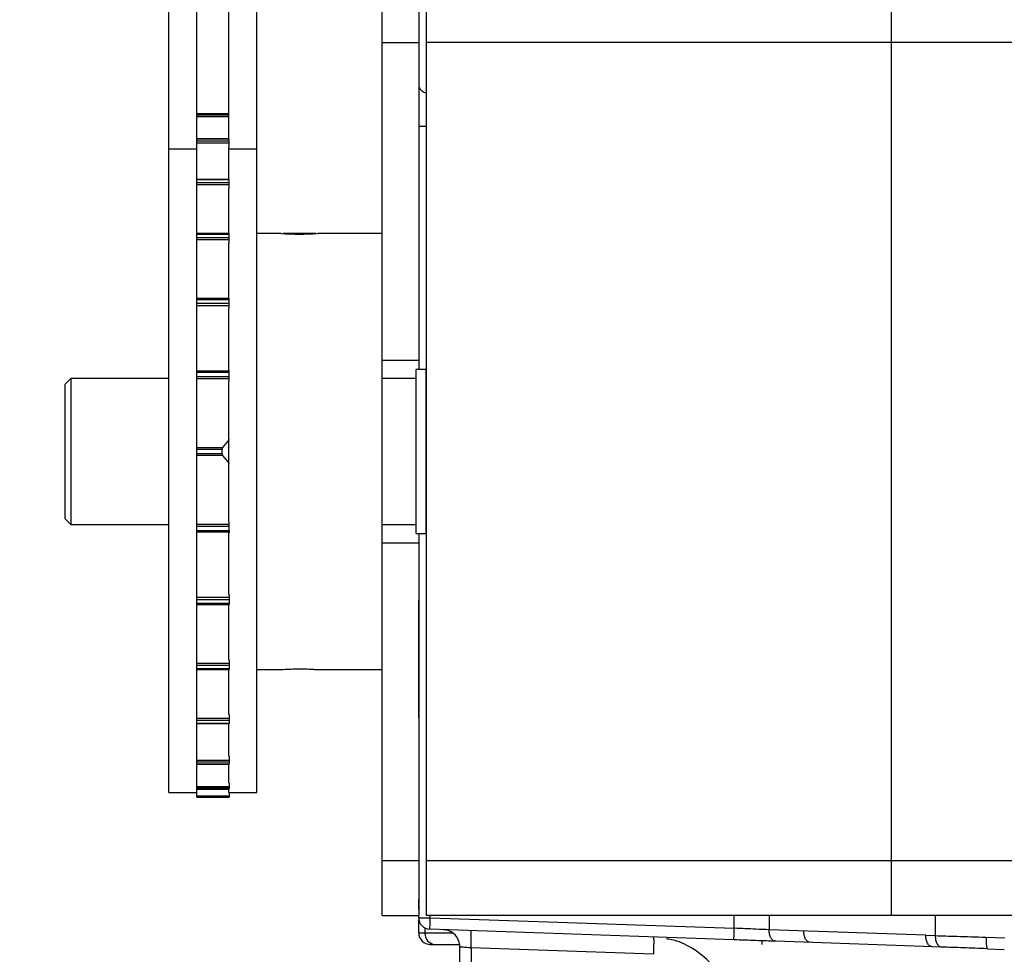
# Model space of a CAD drawing. Header units: inches. Extents: x 144.9 to 238.4, y 214.8 to 247.7.
# Tile 91 of 256: x 152.498 to 152.708, y 244.374 to 244.574. Entities that reach past the tile are written whole.
import ezdxf

# ---------------------------------------------------------------- set-up
doc = ezdxf.new("R2010")
doc.units = ezdxf.units.IN
doc.header["$LTSCALE"] = 0.25
doc.header["$MEASUREMENT"] = 0
doc.layers.add('ANNOTATIONS', color=1, linetype='Continuous')
doc.layers.add('MOTOR LH', color=7, linetype='Continuous')
doc.styles.add('ARIAL', font='arial.ttf', dxfattribs={"height": 0.09375})
doc.dimstyles.new('STANDARD$0', dxfattribs={"dimtxt": 0.09375, "dimasz": 0.09375, "dimexe": 0.03125, "dimexo": 0.046875, "dimgap": 0.09, "dimtad": 0, "dimtih": 1, "dimtoh": 1, "dimdec": 4, "dimzin": 0, "dimdsep": 46, "dimtxsty": 'ARIAL', "dimcen": 0.09, "dimadec": 0, "dimazin": 0, "dimtfac": 1, "dimtdec": 4, "dimtofl": 0, "dimtmove": 0, "dimatfit": 1, "dimfxl": 1, "dimtolj": 1, "dimtzin": 0, "dimarcsym": 0})

# ---------------------------------------------------------------- blocks, each defined once
blk = doc.blocks.new('*D64')
at = {"layer": 'ANNOTATIONS', "color": 0, "lineweight": -2, "transparency": 16777216}
for p, q in [((152.282684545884, 244.7210665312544), (152.282684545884, 245.6873671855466)), ((153.423309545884, 243.5376739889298), (153.423309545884, 245.6873671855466)), ((152.376434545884, 245.6561171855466), (152.5678870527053, 245.6561171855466)), ((153.329559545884, 245.6561171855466), (153.1381070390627, 245.6561171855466))]:
    blk.add_line(p, q, dxfattribs=at)
at = {"layer": 'ANNOTATIONS', "color": 0, "transparency": 16777216}
for points in [[(152.376434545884, 245.6717421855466), (152.376434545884, 245.6404921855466), (152.282684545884, 245.6561171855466)], [(153.329559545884, 245.6717421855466), (153.329559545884, 245.6404921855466), (153.423309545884, 245.6561171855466)]]:
    blk.add_solid(points, dxfattribs=at)
at = {"layer": 'defpoints', "color": 0, "transparency": 16777216}
for p in [(152.282684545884, 245.6561171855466), (152.282684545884, 244.6741915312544), (153.423309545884, 243.4907989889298)]:
    blk.add_point(p, dxfattribs=at)
at = {"layer": 'ANNOTATIONS', "color": 0, "transparency": 16777216, "insert": (152.852997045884, 245.6561171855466), "char_height": 0.09375, "attachment_point": 5, "style": 'ARIAL'}
blk.add_mtext('\\A1;18 5/8"', dxfattribs=at)
blk = doc.blocks.new('*D66')
at = {"layer": 'ANNOTATIONS', "color": 0, "lineweight": -2, "transparency": 16777216}
for p, q in [((151.9943491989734, 244.7850832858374), (151.9943491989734, 246.0537298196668)), ((153.423309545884, 243.5376739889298), (153.423309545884, 246.0537298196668)), ((152.0880991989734, 246.0224798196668), (152.5044876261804, 246.0224798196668)), ((153.329559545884, 246.0224798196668), (152.913171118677, 246.0224798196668))]:
    blk.add_line(p, q, dxfattribs=at)
at = {"layer": 'ANNOTATIONS', "color": 0, "transparency": 16777216}
for points in [[(152.0880991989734, 246.0381048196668), (152.0880991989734, 246.0068548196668), (151.9943491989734, 246.0224798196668)], [(153.329559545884, 246.0381048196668), (153.329559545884, 246.0068548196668), (153.423309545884, 246.0224798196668)]]:
    blk.add_solid(points, dxfattribs=at)
at = {"layer": 'defpoints', "color": 0, "transparency": 16777216}
for p in [(153.423309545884, 246.0224798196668), (151.9943491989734, 244.7382082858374), (153.423309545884, 243.4907989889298)]:
    blk.add_point(p, dxfattribs=at)
at = {"layer": 'ANNOTATIONS', "color": 0, "transparency": 16777216, "insert": (152.7088293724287, 246.0224798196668), "char_height": 0.09375, "attachment_point": 5, "style": 'ARIAL'}
blk.add_mtext('\\A1;24""', dxfattribs=at)

msp = doc.modelspace()

# ---------------------------------------------------------------- linework, layer by layer
at = {"layer": 'MOTOR LH'}
for p, q in [((152.5830967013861, 244.9694671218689), (152.5830967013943, 244.4992384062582)), ((152.5752842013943, 244.3826446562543), (152.5752842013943, 244.9657384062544)), ((152.5297551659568, 244.4088946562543), (152.5297551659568, 244.8118377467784)), ((152.5356926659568, 244.4078894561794), (152.5356926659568, 244.8118377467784)), ((152.5425676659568, 244.548444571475), (152.5425676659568, 244.8118377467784)), ((152.5485051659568, 244.4088946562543), (152.5485051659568, 244.8118377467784)), ((152.5847551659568, 244.3826446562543), (152.5847551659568, 244.5807696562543)), ((152.6840051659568, 244.3826446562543), (152.6840051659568, 244.5807696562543)), ((152.5752842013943, 244.5690509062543), (152.5830967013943, 244.5690509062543)), ((152.7315051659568, 244.5690509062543), (152.5847551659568, 244.5690509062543)), ((152.5425676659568, 244.5537793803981), (152.5356926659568, 244.5537793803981)), ((152.5425676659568, 244.5537676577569), (152.5356926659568, 244.5537676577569)), ((152.5356926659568, 244.5535805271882), (152.5425676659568, 244.5535805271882)), ((152.5425676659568, 244.5531967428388), (152.5356926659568, 244.5531967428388)), ((152.5830967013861, 244.551155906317), (152.5847551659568, 244.551155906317)), ((152.5425824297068, 244.548444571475), (152.5356926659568, 244.548444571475)), ((152.5425824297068, 244.5483970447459), (152.5356926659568, 244.5483970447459)), ((152.5356926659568, 244.5480321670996), (152.5425824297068, 244.5480321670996)), ((152.5425824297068, 244.54757554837), (152.5356926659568, 244.54757554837)), ((152.5425824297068, 244.5467911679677), (152.5425824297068, 244.548444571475)), ((152.5297551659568, 244.5463444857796), (152.5356926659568, 244.5463444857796)), ((152.5425676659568, 244.5398682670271), (152.5425676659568, 244.5467911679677)), ((152.5425676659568, 244.5463444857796), (152.5485051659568, 244.5463444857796)), ((152.5425824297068, 244.539787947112), (152.5356926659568, 244.539787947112)), ((152.5425824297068, 244.539682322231), (152.5356926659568, 244.539682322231)), ((152.5356926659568, 244.5391579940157), (152.5425824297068, 244.5391579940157)), ((152.5425824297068, 244.5378849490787), (152.5425824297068, 244.539787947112)), ((152.5425824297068, 244.5386514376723), (152.5356926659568, 244.5386514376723)), ((152.5425676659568, 244.5282435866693), (152.5425676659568, 244.5378849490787)), ((152.5425824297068, 244.5282435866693), (152.5356926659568, 244.5282435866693)), ((152.5425824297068, 244.5280604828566), (152.5356926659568, 244.5280604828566)), ((152.5356926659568, 244.527402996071), (152.5425824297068, 244.527402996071)), ((152.5425824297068, 244.5268719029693), (152.5356926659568, 244.5268719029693)), ((152.5425824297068, 244.5261688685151), (152.5425824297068, 244.5282435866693)), ((152.5536904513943, 244.5282745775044), (152.5485051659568, 244.5282745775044)), ((152.5610967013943, 244.5282745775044), (152.554106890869, 244.5282745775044)), ((152.5752842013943, 244.5282745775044), (152.5614545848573, 244.5282745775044)), ((152.5425676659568, 244.5143903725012), (152.5425676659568, 244.5261688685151)), ((152.5425824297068, 244.5143903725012), (152.5356926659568, 244.5143903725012)), ((152.5425824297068, 244.5141142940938), (152.5356926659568, 244.5141142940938)), ((152.5425824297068, 244.5122232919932), (152.5425824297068, 244.5143903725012)), ((152.5356926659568, 244.5133566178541), (152.5425824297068, 244.5133566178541)), ((152.5425824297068, 244.5128276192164), (152.5356926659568, 244.5128276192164)), ((152.5425676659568, 244.4990670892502), (152.5425676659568, 244.5122232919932)), ((152.5752842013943, 244.5012384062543), (152.5830967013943, 244.5012384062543)), ((152.5356926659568, 244.4989136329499), (152.5425824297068, 244.4989136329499)), ((152.5425824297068, 244.4967475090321), (152.5425824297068, 244.4990670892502)), ((152.5846614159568, 244.4992384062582), (152.5825676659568, 244.4992384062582)), ((152.5825676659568, 244.4641759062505), (152.5825676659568, 244.4992384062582)), ((152.5846614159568, 244.4641759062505), (152.5846614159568, 244.4992384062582)), ((152.5088176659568, 244.4973227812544), (152.5075676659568, 244.4960727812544)), ((152.5297551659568, 244.4973227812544), (152.5088176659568, 244.4973227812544)), ((152.5088176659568, 244.4973227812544), (152.5088176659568, 244.4660915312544)), ((152.5425824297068, 244.4985430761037), (152.5356926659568, 244.4985430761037)), ((152.5356926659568, 244.4977232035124), (152.5425824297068, 244.4977232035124)), ((152.5425824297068, 244.4972228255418), (152.5356926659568, 244.4972228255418)), ((152.5425676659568, 244.4666668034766), (152.5425676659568, 244.4967475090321)), ((152.5825676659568, 244.4973227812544), (152.5752842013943, 244.4973227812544)), ((152.5075676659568, 244.4673415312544), (152.5075676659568, 244.4960727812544)), ((152.5847551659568, 244.4963321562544), (152.5846614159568, 244.4963321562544)), ((152.5425824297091, 244.4842695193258), (152.5412139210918, 244.4825743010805)), ((152.5356926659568, 244.4825743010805), (152.5412139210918, 244.4825743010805)), ((152.5411091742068, 244.4821276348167), (152.5356926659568, 244.4821276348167)), ((152.5411091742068, 244.481286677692), (152.5411091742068, 244.4821276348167)), ((152.5356926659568, 244.481286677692), (152.5411091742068, 244.481286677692)), ((152.5412139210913, 244.4808400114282), (152.5356926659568, 244.4808400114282)), ((152.5412139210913, 244.4808400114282), (152.5425824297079, 244.4791447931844)), ((152.5075676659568, 244.4673415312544), (152.5088176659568, 244.4660915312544)), ((152.5088176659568, 244.4660915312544), (152.5297551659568, 244.4660915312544)), ((152.5356926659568, 244.4661914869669), (152.5425824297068, 244.4661914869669)), ((152.5425824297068, 244.4656911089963), (152.5356926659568, 244.4656911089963)), ((152.5425824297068, 244.4648712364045), (152.5425824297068, 244.4666668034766)), ((152.5752842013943, 244.4660915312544), (152.5825676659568, 244.4660915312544)), ((152.5846614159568, 244.4670821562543), (152.5847551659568, 244.4670821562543)), ((152.5356926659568, 244.4648712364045), (152.5425824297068, 244.4648712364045)), ((152.542582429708, 244.4645006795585), (152.5356926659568, 244.4645006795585)), ((152.5425676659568, 244.4511910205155), (152.5425676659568, 244.4643472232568)), ((152.5425824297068, 244.4648712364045), (152.542582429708, 244.4645006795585)), ((152.542582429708, 244.4645006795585), (152.542582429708, 244.4643472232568)), ((152.5825676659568, 244.4641759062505), (152.5846614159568, 244.4641759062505)), ((152.5830967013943, 244.4641759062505), (152.5830967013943, 244.3826446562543)), ((152.5752842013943, 244.4621759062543), (152.5830967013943, 244.4621759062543)), ((152.5356926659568, 244.4505866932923), (152.542582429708, 244.4505866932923)), ((152.542582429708, 244.4511910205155), (152.542582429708, 244.4505866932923)), ((152.542582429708, 244.4505866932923), (152.5425824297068, 244.4500576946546)), ((152.5425824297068, 244.4500576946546), (152.5356926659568, 244.4500576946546)), ((152.5356926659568, 244.4493000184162), (152.5425824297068, 244.4493000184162)), ((152.5356926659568, 244.4490239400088), (152.5425824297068, 244.4490239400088)), ((152.5425676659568, 244.4372454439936), (152.5425676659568, 244.4490239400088)), ((152.5425824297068, 244.4500576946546), (152.5425824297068, 244.4490239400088)), ((152.5356926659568, 244.4365424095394), (152.542582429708, 244.4365424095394)), ((152.5425824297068, 244.4360113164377), (152.5356926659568, 244.4360113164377)), ((152.542582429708, 244.4372454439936), (152.542582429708, 244.4365424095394)), ((152.542582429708, 244.4365424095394), (152.5425824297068, 244.4360113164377)), ((152.5425824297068, 244.4360113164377), (152.5425824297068, 244.4351707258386)), ((152.5356926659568, 244.4353538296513), (152.5425824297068, 244.4353538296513)), ((152.5356926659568, 244.4351707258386), (152.5425824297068, 244.4351707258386)), ((152.5425676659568, 244.42552936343), (152.5425676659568, 244.4351707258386)), ((152.5485051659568, 244.4351397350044), (152.5536904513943, 244.4351397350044)), ((152.5614545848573, 244.4351397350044), (152.5752842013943, 244.4351397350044)), ((152.542582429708, 244.42552936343), (152.542582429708, 244.4247628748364)), ((152.5356926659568, 244.4247628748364), (152.542582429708, 244.4247628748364)), ((152.5425824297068, 244.4242563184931), (152.5356926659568, 244.4242563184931)), ((152.5356926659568, 244.4237319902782), (152.5425824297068, 244.4237319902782)), ((152.5356926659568, 244.4236263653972), (152.5425824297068, 244.4236263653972)), ((152.5425676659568, 244.4166837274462), (152.5425676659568, 244.4236263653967)), ((152.542582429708, 244.4247628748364), (152.5425824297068, 244.4242563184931)), ((152.5425824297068, 244.4242563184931), (152.5425824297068, 244.4236263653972)), ((152.5356926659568, 244.4158387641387), (152.542582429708, 244.4158387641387)), ((152.5425824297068, 244.4153821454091), (152.5356926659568, 244.4153821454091)), ((152.5356926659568, 244.4150172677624), (152.5425824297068, 244.4150172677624)), ((152.5356926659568, 244.4149697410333), (152.5425824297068, 244.4149697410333)), ((152.5425676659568, 244.4109944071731), (152.5425676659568, 244.4149697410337)), ((152.542582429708, 244.4166302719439), (152.542582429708, 244.4158387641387)), ((152.542582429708, 244.4158387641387), (152.5425824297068, 244.4153821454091)), ((152.5425824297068, 244.4153821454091), (152.5425824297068, 244.4149697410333)), ((152.542582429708, 244.4109944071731), (152.542582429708, 244.4102175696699)), ((152.5297551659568, 244.4088946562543), (152.5356926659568, 244.4088946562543)), ((152.5356926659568, 244.4102175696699), (152.542582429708, 244.4102175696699)), ((152.5425824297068, 244.4098337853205), (152.5356926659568, 244.4098337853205)), ((152.5356926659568, 244.4096466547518), (152.5425824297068, 244.4096466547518)), ((152.5356926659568, 244.4096349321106), (152.5425824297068, 244.4096349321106)), ((152.5425676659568, 244.4088946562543), (152.5425676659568, 244.4096349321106)), ((152.542582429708, 244.4102175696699), (152.5425824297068, 244.4098337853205)), ((152.5425824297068, 244.4098337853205), (152.5425824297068, 244.4096349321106)), ((152.542582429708, 244.4089043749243), (152.542582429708, 244.4081811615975)), ((152.542582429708, 244.4088946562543), (152.5485051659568, 244.4088946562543)), ((152.5356926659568, 244.4081811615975), (152.542582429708, 244.4081811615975)), ((152.5425824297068, 244.4078894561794), (152.5356926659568, 244.4078894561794)), ((152.5356926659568, 244.4078882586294), (152.5425824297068, 244.4078882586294)), ((152.542582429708, 244.4081811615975), (152.5425824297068, 244.4078894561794)), ((152.5752842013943, 244.3943634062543), (152.5830967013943, 244.3943634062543)), ((152.5847551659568, 244.3943634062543), (152.7315051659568, 244.3943634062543)), ((152.5752842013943, 244.3826446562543), (152.5830967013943, 244.3826446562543)), ((152.5830967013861, 244.3821679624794), (152.5830967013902, 244.3826446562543)), ((152.5830967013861, 244.3821679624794), (152.5855573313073, 244.3821679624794)), ((152.5830967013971, 244.3789159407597), (152.5830967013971, 244.3817373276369)), ((152.7315051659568, 244.3826446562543), (152.5847551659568, 244.3826446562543)), ((152.5855573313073, 244.3821679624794), (152.5855573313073, 244.3826446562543)), ((152.5855573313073, 244.3821679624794), (152.650476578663, 244.3799009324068)), ((152.650476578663, 244.3799009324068), (152.650476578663, 244.3826446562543)), ((152.6579178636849, 244.3826446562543), (152.6579178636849, 244.3795891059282)), ((152.6933789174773, 244.3826446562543), (152.6933789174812, 244.3783507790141)), ((152.5844153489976, 244.3799883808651), (152.5844153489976, 244.3789159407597)), ((152.6503907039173, 244.3774418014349), (152.5854714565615, 244.3797088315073)), ((152.6913572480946, 244.3784213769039), (152.6579178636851, 244.3795891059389)), ((152.5830967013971, 244.3789159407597), (152.590227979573, 244.3789159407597)), ((152.633221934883, 244.3779137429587), (152.6332040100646, 244.3780419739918)), ((152.6564234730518, 244.3764553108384), (152.6564234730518, 244.3771934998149)), ((152.6947812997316, 244.3758916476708), (152.6593202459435, 244.3771299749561)), ((152.6913572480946, 244.3784213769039), (152.6933789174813, 244.3783507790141)), ((152.7042403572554, 244.37800941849), (152.7082614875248, 244.3778536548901)), ((152.5865463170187, 244.3764553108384), (152.5917758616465, 244.3764553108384)), ((152.5918797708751, 244.3669555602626), (152.5918797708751, 244.3759207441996)), ((152.6332040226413, 244.3743532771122), (152.5942545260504, 244.3757134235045)), ((152.5942545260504, 244.3757134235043), (152.5942545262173, 244.3669555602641)), ((152.7045565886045, 244.3755502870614), (152.7081276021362, 244.3753998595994))]:
    msp.add_line(p, q, dxfattribs=at)
for centre, radius, start, end in [((152.5849045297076, 244.560173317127), 0.001889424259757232, 196.8998410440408, 265.4658933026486), ((152.5575965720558, 244.5747530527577), 0.04664232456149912, 265.1960656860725, 274.7446324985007), ((152.5855573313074, 244.3821679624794), 0.002460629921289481, 179.9999999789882, 267.9999999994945), ((152.5855573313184, 244.3789159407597), 0.002460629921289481, 179.9999999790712, 270.0000000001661), ((152.5867238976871, 244.3787621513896), 0.002313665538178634, 176.188738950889, 265.5980503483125)]:
    msp.add_arc(centre, radius, start, end, dxfattribs=at)
for points, knots in [([(152.5412139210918, 244.4825743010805), (152.5411963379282, 244.482546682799), (152.5411611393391, 244.4824913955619), (152.541124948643, 244.4823510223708), (152.5411104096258, 244.4822220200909), (152.5411094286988, 244.4821470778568), (152.5411091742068, 244.4821276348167)], [0, 0, 0, 0, 0.3037403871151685, 0.60803807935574, 0.8983092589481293, 1, 1, 1, 1]), ([(152.5411091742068, 244.481286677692), (152.5411109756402, 244.4812337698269), (152.5411145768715, 244.4811280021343), (152.5411425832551, 244.48098742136), (152.5411776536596, 244.4808914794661), (152.5412040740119, 244.4808539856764), (152.5412139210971, 244.4808400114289)], [0, 0, 0, 0, 0.2753237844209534, 0.5503975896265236, 0.832429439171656, 1, 1, 1, 1]), ([(152.5830967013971, 244.424851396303), (152.5830967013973, 244.4286247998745), (152.5830967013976, 244.4360913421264), (152.5830967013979, 244.4453547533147), (152.583096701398, 244.4499366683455)], [0, 0, 0, 0, 0.5053749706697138, 1, 1, 1, 1]), ([(152.5536904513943, 244.4351397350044), (152.5537334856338, 244.4351434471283), (152.5538195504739, 244.4351508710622), (152.5544902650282, 244.4352025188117), (152.5554792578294, 244.4352601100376), (152.5567163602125, 244.4353017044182), (152.5580501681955, 244.4353079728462), (152.559329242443, 244.4352767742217), (152.5604220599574, 244.4352209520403), (152.5611681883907, 244.4351678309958), (152.5615237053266, 244.4351380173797), (152.5614681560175, 244.4351426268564), (152.5614545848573, 244.4351437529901)], [0, 0, 0, 0, 0.1071142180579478, 0.2142193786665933, 0.3215599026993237, 0.4290573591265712, 0.5362978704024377, 0.6432683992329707, 0.7503771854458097, 0.8578162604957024, 0.965263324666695, 1, 1, 1, 1]), ([(152.5830967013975, 244.3839216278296), (152.5830967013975, 244.3840222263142), (152.5830967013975, 244.384223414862), (152.5830967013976, 244.3854624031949), (152.5830967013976, 244.38608187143)], [0, 0, 0, 0, 0.5000209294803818, 1, 1, 1, 1]), ([(152.6579178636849, 244.3795891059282), (152.6569744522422, 244.379629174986), (152.6547266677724, 244.3797246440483), (152.6520372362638, 244.3798361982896), (152.650476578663, 244.3799009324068)], [0, 0, 0, 0, 0.4197072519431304, 1, 1, 1, 1]), ([(152.6332219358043, 244.3779137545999), (152.6332297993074, 244.3778774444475), (152.6332520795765, 244.3777745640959), (152.6332610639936, 244.3770110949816), (152.6332488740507, 244.3758046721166), (152.6332189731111, 244.374837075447), (152.6332040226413, 244.3743532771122)], [0, 0, 0, 0, 0.1538430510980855, 0.4358953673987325, 0.717947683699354, 1, 1, 1, 1]), ([(152.647447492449, 244.3696789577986), (152.6468341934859, 244.3705815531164), (152.6452227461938, 244.3729531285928), (152.6416786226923, 244.3756974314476), (152.6382542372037, 244.3773405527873), (152.6363214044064, 244.3775864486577), (152.6359417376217, 244.3776347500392)], [0, 0, 0, 0, 0.2263796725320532, 0.5948141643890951, 0.9204092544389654, 1, 1, 1, 1]), ([(152.6593202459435, 244.3771299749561), (152.6579549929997, 244.3771776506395), (152.6552244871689, 244.3772730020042), (152.6520019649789, 244.3773855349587), (152.6503907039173, 244.3774418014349)], [0, 0, 0, 0, 0.5000000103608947, 1, 1, 1, 1]), ([(152.6933789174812, 244.3783507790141), (152.6948825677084, 244.37830331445), (152.6982012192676, 244.3781985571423), (152.7021052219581, 244.3780762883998), (152.7042403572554, 244.37800941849)], [0, 0, 0, 0, 0.4530907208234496, 1, 1, 1, 1]), ([(152.7042403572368, 244.3780094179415), (152.7042352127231, 244.3777010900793), (152.7042273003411, 244.3772268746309), (152.7042576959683, 244.3766559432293), (152.7042958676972, 244.3762627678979), (152.7043490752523, 244.3759453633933), (152.704431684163, 244.3756375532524), (152.7045073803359, 244.375584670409), (152.7045565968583, 244.3755502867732)], [0, 0, 0, 0, 0.2395355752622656, 0.3684113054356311, 0.5000001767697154, 0.6315890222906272, 0.7604646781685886, 1, 1, 1, 1]), ([(152.5942545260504, 244.3757134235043), (152.594063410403, 244.3757299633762), (152.5937039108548, 244.3757610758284), (152.5931147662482, 244.37581190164), (152.5924990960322, 244.3758671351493), (152.5919822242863, 244.375911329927), (152.5919133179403, 244.3759176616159), (152.591879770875, 244.3759207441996)], [0, 0, 0, 0, 0.1528060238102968, 0.2874369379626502, 0.5013751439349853, 0.7572444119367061, 1, 1, 1, 1]), ([(152.7045565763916, 244.3755502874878), (152.7027989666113, 244.3756116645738), (152.6992839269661, 244.375734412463), (152.6962821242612, 244.3758392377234), (152.6947812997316, 244.3758916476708)], [0, 0, 0, 0, 0.5000255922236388, 1, 1, 1, 1])]:
    msp.add_open_spline(points, degree=3, knots=knots, dxfattribs=at)
for points in [[(152.5854714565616, 244.3797088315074), (152.585472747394, 244.3797457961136), (152.5854753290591, 244.379819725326), (152.5854951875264, 244.3803883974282), (152.5855235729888, 244.3812012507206), (152.5855460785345, 244.3818457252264), (152.5855573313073, 244.3821679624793)], [(152.591879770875, 244.3759207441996), (152.5918267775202, 244.37639363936), (152.5917207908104, 244.3773394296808), (152.5909031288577, 244.3785419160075), (152.5897299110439, 244.3794010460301), (152.5887883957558, 244.3795399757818), (152.5883176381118, 244.3796094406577)], [(152.5942545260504, 244.3757134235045), (152.5942694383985, 244.3761964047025), (152.5942992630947, 244.3771623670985), (152.5943120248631, 244.3783810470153), (152.5942992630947, 244.379234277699), (152.5942694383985, 244.3793461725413), (152.5942545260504, 244.3794021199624)], [(152.6503907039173, 244.3774418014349), (152.6503919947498, 244.3774787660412), (152.6503945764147, 244.3775526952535), (152.6504144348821, 244.3781213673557), (152.6504428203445, 244.3789342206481), (152.6504653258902, 244.379578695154), (152.650476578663, 244.3799009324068)], [(152.6593202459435, 244.3771299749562), (152.6591292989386, 244.3771726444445), (152.6587474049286, 244.3772579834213), (152.6582795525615, 244.3778291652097), (152.657962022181, 244.3786351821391), (152.6579325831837, 244.379271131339), (152.6579178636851, 244.3795891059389)], [(152.6667134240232, 244.3768717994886), (152.6665224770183, 244.376914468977), (152.6661405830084, 244.3769998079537), (152.6656727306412, 244.3775709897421), (152.6653552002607, 244.3783770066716), (152.6653257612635, 244.3790129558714), (152.6653110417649, 244.3793309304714)], [(152.6927595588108, 244.3759622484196), (152.6925686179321, 244.3760049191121), (152.6921867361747, 244.3760902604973), (152.6917189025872, 244.3766614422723), (152.6914013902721, 244.3774674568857), (152.6913719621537, 244.3781034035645), (152.6913572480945, 244.3784213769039)], [(152.6933789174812, 244.3783507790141), (152.6933936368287, 244.3780328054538), (152.693423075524, 244.3773968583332), (152.6937406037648, 244.3765908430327), (152.6942084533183, 244.3760196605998), (152.6945903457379, 244.3759343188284), (152.6947812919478, 244.3758916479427)], [(152.5855573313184, 244.3764553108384), (152.5856006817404, 244.3764553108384), (152.5856873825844, 244.3764553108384), (152.5862600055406, 244.3764553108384), (152.5865463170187, 244.3764553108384)]]:
    msp.add_open_spline(points, degree=3, dxfattribs=at)

# ---------------------------------------------------------------- dimensions: what is measured, and where the dimension line sits
at = {"layer": 'ANNOTATIONS'}
for base, p1, p2, text, picture, middle in [((153.423309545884, 246.0224798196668), (151.9943491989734, 244.7382082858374), (153.423309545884, 243.4907989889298), '24""', '*D66', (152.7088293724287, 246.0224798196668)), ((152.282684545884, 245.6561171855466), (153.423309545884, 243.4907989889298), (152.282684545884, 244.6741915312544), '18 5/8"', '*D64', (152.852997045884, 245.6561171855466))]:
    dim = msp.add_linear_dim(base=base, p1=p1, p2=p2, text=text, dimstyle='STANDARD$0', dxfattribs=at)
    dim.commit()
    dim.dimension.update_dxf_attribs({"geometry": picture, "text_midpoint": middle, "dimtype": 160})

doc.saveas('drawing.dxf')
